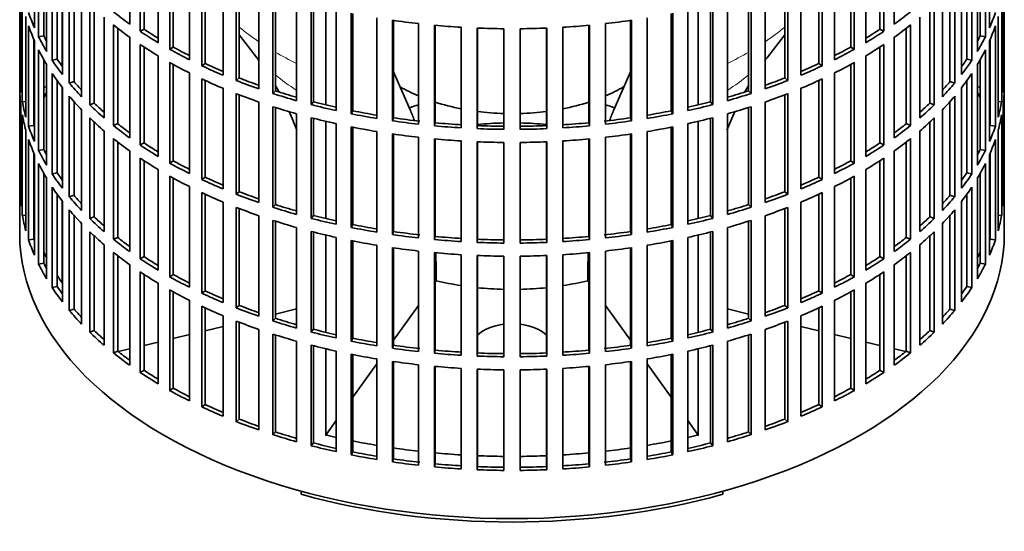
# Model space of a CAD drawing. Header units: millimetres. Extents: x 160 to 768, y -856 to 1288.
# Tile 2 of 14: x 578 to 762, y -842 to -746. Entities that reach past the tile are written whole.
import ezdxf

# ---------------------------------------------------------------- set-up
doc = ezdxf.new("R2010")
doc.units = ezdxf.units.MM
for name, color, linetype in [('M5X8_UNI7687', 7, 'Continuous'), ('VSI134_FILTRO_A', 7, 'Continuous'), ('VSI134_GIUNTO_8×', 7, 'Continuous'), ('VSI134_SUPPORTO_', 7, 'Continuous')]:
    doc.layers.add(name, color=color, linetype=linetype)

# ---------------------------------------------------------------- blocks, each defined once
blk = doc.blocks.new('SE4')
at = {"layer": 'M5X8_UNI7687', "color": 7, "linetype": 'Continuous', "lineweight": 35}
for p, q in [((582.89, -758.97), (582.34, -758.87)), ((757.36, -758.87), (756.81, -758.97))]:
    blk.add_line(p, q, dxfattribs=at)
blk.add_arc((589.22, -765.36), 10, 149.5344, 150.749, dxfattribs=at)
blk.add_ellipse((581.05, -763.64), major_axis=(1.01, 4.83), ratio=0.279258, start_param=0.911533, end_param=0.977038, dxfattribs=at)
at = {"layer": 'VSI134_FILTRO_A', "color": 7, "linetype": 'Continuous', "lineweight": 35}
for p, q in [((577.85, -622.27), (577.85, -786.39)), ((761.85, -786.39), (761.85, -622.27)), ((598.41, -728.41), (598.41, -747.19)), ((741.29, -728.41), (741.29, -747.19)), ((580.6, -729.07), (580.6, -747.85)), ((600.36, -729.75), (600.36, -748.53)), ((601.09, -730.23), (601.09, -748.14)), ((738.61, -730.23), (738.61, -748.14)), ((739.34, -729.75), (739.34, -748.53)), ((759.09, -729.07), (759.09, -747.85)), ((581.39, -730.76), (581.39, -749.54)), ((603.73, -731.87), (603.73, -750.65)), ((735.97, -731.87), (735.97, -750.65)), ((758.31, -730.76), (758.31, -749.54)), ((582.34, -732.56), (582.34, -749.36)), ((582.89, -733.51), (582.89, -752.29)), ((605.88, -733.11), (605.88, -751.89)), ((606.55, -733.48), (606.55, -751.46)), ((733.15, -733.48), (733.15, -751.46)), ((733.82, -733.11), (733.82, -751.89)), ((756.81, -733.51), (756.81, -752.29)), ((757.36, -732.56), (757.36, -749.36)), ((583.93, -735.15), (583.93, -753.93)), ((609.56, -735.06), (609.56, -753.84)), ((730.14, -735.06), (730.14, -753.84)), ((755.77, -735.15), (755.77, -753.93)), ((584.85, -736.49), (584.85, -753.71)), ((585.84, -737.82), (585.84, -756.6)), ((611.88, -736.18), (611.88, -754.96)), ((612.49, -736.47), (612.49, -754.51)), ((727.21, -736.47), (727.21, -754.51)), ((727.82, -736.18), (727.82, -754.96)), ((753.86, -737.82), (753.86, -756.6)), ((754.85, -736.49), (754.85, -753.71)), ((577.86, -738.27), (577.86, -757.05)), ((587.12, -739.4), (587.12, -758.18)), ((615.85, -737.94), (615.85, -756.72)), ((618.33, -738.94), (618.33, -757.72)), ((618.87, -739.15), (618.87, -757.24)), ((720.83, -739.15), (720.83, -757.24)), ((721.37, -738.94), (721.37, -757.72)), ((723.85, -737.94), (723.85, -756.72)), ((752.58, -739.4), (752.58, -758.18)), ((761.84, -738.27), (761.84, -757.05)), ((578.08, -741.15), (578.08, -759.93)), ((588.01, -740.43), (588.01, -757.92)), ((622.55, -740.5), (622.55, -759.27)), ((625.17, -741.37), (625.17, -760.15)), ((625.63, -741.52), (625.63, -759.64)), ((714.07, -741.52), (714.07, -759.64)), ((714.53, -741.37), (714.53, -760.15)), ((717.15, -740.5), (717.15, -759.27)), ((751.69, -740.43), (751.69, -757.92)), ((761.62, -741.15), (761.62, -759.93)), ((578.34, -742.9), (578.34, -761.68)), ((589.43, -741.97), (589.43, -760.74)), ((629.6, -742.7), (629.6, -761.48)), ((710.1, -742.7), (710.1, -761.48)), ((750.27, -741.97), (750.27, -760.74)), ((761.36, -742.9), (761.36, -761.68)), ((590.94, -743.48), (590.94, -762.26)), ((591.79, -744.28), (591.79, -761.95)), ((632.35, -743.44), (632.35, -762.22)), ((632.73, -743.54), (632.73, -761.69)), ((636.97, -744.55), (636.97, -763.33)), ((639.81, -745.14), (639.81, -763.92)), ((699.89, -745.14), (699.89, -763.92)), ((702.73, -744.55), (702.73, -763.33)), ((706.97, -743.54), (706.97, -761.69)), ((707.35, -743.44), (707.35, -762.22)), ((747.91, -744.28), (747.91, -761.95)), ((748.76, -743.48), (748.76, -762.26)), ((579, -745.76), (579, -764.54)), ((593.63, -745.91), (593.63, -764.69)), ((640.11, -745.2), (640.11, -763.37)), ((644.58, -746.01), (644.58, -764.79)), ((647.5, -746.46), (647.5, -765.24)), ((647.72, -746.5), (647.72, -764.68)), ((691.98, -746.5), (691.98, -764.68)), ((692.2, -746.46), (692.2, -765.24)), ((695.12, -746.01), (695.12, -764.79)), ((699.59, -745.2), (699.59, -763.37)), ((746.07, -745.91), (746.07, -764.69)), ((760.7, -745.76), (760.7, -764.54)), ((579.52, -747.48), (579.52, -766.26)), ((595.37, -747.35), (595.37, -766.12)), ((596.16, -747.97), (596.16, -765.77)), ((601.09, -748.14), (600.36, -748.53)), ((652.39, -747.09), (652.39, -765.87)), ((655.37, -747.39), (655.37, -766.17)), ((655.5, -747.4), (655.5, -765.6)), ((660.32, -747.77), (660.32, -766.55)), ((663.34, -747.92), (663.34, -766.7)), ((663.38, -747.92), (663.38, -766.12)), ((668.34, -748.05), (668.34, -766.83)), ((671.36, -748.05), (671.36, -766.83)), ((676.32, -747.92), (676.32, -766.12)), ((676.36, -747.92), (676.36, -766.7)), ((679.38, -747.77), (679.38, -766.55)), ((684.2, -747.4), (684.2, -765.6)), ((684.33, -747.39), (684.33, -766.17)), ((687.31, -747.09), (687.31, -765.87)), ((738.61, -748.14), (739.34, -748.53)), ((743.54, -747.97), (743.54, -765.77)), ((744.33, -747.35), (744.33, -766.12)), ((760.18, -747.48), (760.18, -766.26)), ((580.5, -750.05), (580.5, -766.13)), ((580.6, -750.3), (580.6, -769.08)), ((582.34, -749.36), (581.39, -749.54)), ((598.41, -749.64), (598.41, -768.42)), ((741.29, -749.64), (741.29, -768.42)), ((757.36, -749.36), (758.31, -749.54)), ((759.09, -750.3), (759.09, -769.08)), ((759.2, -750.05), (759.2, -766.13)), ((581.39, -751.99), (581.39, -770.77)), ((600.36, -750.97), (600.36, -769.75)), ((601.09, -751.46), (601.09, -769.36)), ((606.55, -751.46), (605.88, -751.89)), ((733.15, -751.46), (733.82, -751.89)), ((738.61, -751.46), (738.61, -769.36)), ((739.34, -750.97), (739.34, -769.75)), ((758.31, -751.99), (758.31, -770.77)), ((582.34, -753.79), (582.34, -770.59)), ((584.85, -753.71), (583.93, -753.93)), ((603.73, -753.1), (603.73, -771.88)), ((605.88, -754.34), (605.88, -773.12)), ((733.82, -754.34), (733.82, -773.12)), ((735.97, -753.1), (735.97, -771.88)), ((754.85, -753.71), (755.77, -753.93)), ((757.36, -753.79), (757.36, -770.59)), ((582.89, -754.74), (582.89, -773.52)), ((606.55, -754.71), (606.55, -772.69)), ((612.49, -754.51), (611.88, -754.96)), ((727.21, -754.51), (727.82, -754.96)), ((733.15, -754.71), (733.15, -772.69)), ((756.81, -754.74), (756.81, -773.52)), ((578.08, -757.04), (577.86, -757.05)), ((583.93, -756.38), (583.93, -775.16)), ((584.85, -757.72), (584.85, -774.94)), ((588.01, -757.92), (587.12, -758.18)), ((609.56, -756.29), (609.56, -775.07)), ((611.88, -757.41), (611.88, -776.19)), ((612.49, -757.7), (612.49, -775.73)), ((618.87, -757.24), (618.33, -757.72)), ((720.83, -757.24), (721.37, -757.72)), ((727.21, -757.7), (727.21, -775.73)), ((727.82, -757.41), (727.82, -776.19)), ((730.14, -756.29), (730.14, -775.07)), ((751.69, -757.92), (752.58, -758.18)), ((754.85, -757.72), (754.85, -774.94)), ((755.77, -756.38), (755.77, -775.16)), ((761.62, -757.04), (761.84, -757.05)), ((577.86, -759.5), (577.86, -778.28)), ((585.84, -759.05), (585.84, -777.83)), ((615.85, -759.17), (615.85, -777.95)), ((625.63, -759.64), (625.17, -760.15)), ((714.07, -759.64), (714.53, -760.15)), ((723.85, -759.17), (723.85, -777.95)), ((753.86, -759.05), (753.86, -777.83)), ((761.84, -759.5), (761.84, -778.28)), ((579, -761.63), (578.34, -761.68)), ((587.12, -760.63), (587.12, -779.41)), ((588.01, -761.66), (588.01, -779.15)), ((618.33, -760.17), (618.33, -778.95)), ((618.87, -760.38), (618.87, -778.47)), ((622.55, -761.72), (622.55, -780.5)), ((632.73, -761.69), (632.35, -762.22)), ((706.97, -761.69), (707.35, -762.22)), ((717.15, -761.72), (717.15, -780.5)), ((720.83, -760.38), (720.83, -778.47)), ((721.37, -760.17), (721.37, -778.95)), ((751.69, -761.66), (751.69, -779.15)), ((752.58, -760.63), (752.58, -779.41)), ((760.7, -761.63), (761.36, -761.68)), ((578.08, -762.38), (578.08, -781.16)), ((589.43, -763.19), (589.43, -781.97)), ((591.79, -761.95), (590.94, -762.26)), ((625.17, -762.6), (625.17, -781.38)), ((625.63, -762.75), (625.63, -780.87)), ((640.11, -763.37), (639.81, -763.92)), ((699.59, -763.37), (699.89, -763.92)), ((714.07, -762.75), (714.07, -780.87)), ((714.53, -762.6), (714.53, -781.38)), ((747.91, -761.95), (748.76, -762.26)), ((750.27, -763.19), (750.27, -781.97)), ((761.62, -762.38), (761.62, -781.16)), ((578.34, -764.12), (578.34, -782.9)), ((590.94, -764.71), (590.94, -783.49)), ((629.6, -763.93), (629.6, -782.71)), ((632.35, -764.67), (632.35, -783.45)), ((632.73, -764.77), (632.73, -782.92)), ((647.72, -764.68), (647.5, -765.24)), ((691.98, -764.68), (692.2, -765.24)), ((706.97, -764.77), (706.97, -782.92)), ((707.35, -764.67), (707.35, -783.45)), ((710.1, -763.93), (710.1, -782.71)), ((748.76, -764.71), (748.76, -783.49)), ((761.36, -764.12), (761.36, -782.9)), ((579, -766.99), (579, -785.77)), ((580.5, -766.13), (579.52, -766.26)), ((591.79, -765.5), (591.79, -783.18)), ((593.63, -767.14), (593.63, -785.92)), ((596.16, -765.77), (595.37, -766.12)), ((636.97, -765.77), (636.97, -784.55)), ((639.81, -766.37), (639.81, -785.15)), ((640.11, -766.43), (640.11, -784.6)), ((644.58, -767.24), (644.58, -786.02)), ((655.5, -765.6), (655.37, -766.17)), ((663.38, -766.12), (663.34, -766.7)), ((676.32, -766.12), (676.36, -766.7)), ((684.2, -765.6), (684.33, -766.17)), ((695.12, -767.24), (695.12, -786.02)), ((699.59, -766.43), (699.59, -784.6)), ((699.89, -766.37), (699.89, -785.15)), ((702.73, -765.77), (702.73, -784.55)), ((743.54, -765.77), (744.33, -766.12)), ((746.07, -767.14), (746.07, -785.92)), ((747.91, -765.5), (747.91, -783.18)), ((759.2, -766.13), (760.18, -766.26)), ((760.7, -766.99), (760.7, -785.77)), ((579.52, -768.71), (579.52, -787.49)), ((595.37, -768.57), (595.37, -787.35)), ((647.5, -767.69), (647.5, -786.47)), ((647.72, -767.72), (647.72, -785.91)), ((652.39, -768.32), (652.39, -787.1)), ((655.37, -768.62), (655.37, -787.4)), ((655.5, -768.63), (655.5, -786.83)), ((660.32, -769), (660.32, -787.78)), ((679.38, -769), (679.38, -787.78)), ((684.2, -768.63), (684.2, -786.83)), ((684.33, -768.62), (684.33, -787.4)), ((687.31, -768.32), (687.31, -787.1)), ((691.98, -767.72), (691.98, -785.91)), ((692.2, -767.69), (692.2, -786.47)), ((744.33, -768.57), (744.33, -787.35)), ((760.18, -768.71), (760.18, -787.49)), ((582.34, -770.59), (581.39, -770.77)), ((596.16, -769.2), (596.16, -787)), ((598.41, -770.86), (598.41, -789.64)), ((601.09, -769.36), (600.36, -769.75)), ((663.34, -769.15), (663.34, -787.93)), ((663.38, -769.15), (663.38, -787.35)), ((668.34, -769.28), (668.34, -788.06)), ((671.36, -769.28), (671.36, -788.06)), ((676.32, -769.15), (676.32, -787.35)), ((676.36, -769.15), (676.36, -787.93)), ((738.61, -769.36), (739.34, -769.75)), ((741.29, -770.86), (741.29, -789.64)), ((743.54, -769.2), (743.54, -787)), ((757.36, -770.59), (758.31, -770.77)), ((580.5, -771.28), (580.5, -787.36)), ((580.6, -771.53), (580.6, -790.31)), ((600.36, -772.2), (600.36, -790.98)), ((601.09, -772.69), (601.09, -790.59)), ((606.55, -772.69), (605.88, -773.12)), ((733.15, -772.69), (733.82, -773.12)), ((738.61, -772.69), (738.61, -790.59)), ((739.34, -772.2), (739.34, -790.98)), ((759.09, -771.53), (759.09, -790.31)), ((759.2, -771.28), (759.2, -787.36)), ((581.39, -773.22), (581.39, -791.99)), ((603.73, -774.33), (603.73, -793.11)), ((735.97, -774.33), (735.97, -793.11)), ((758.31, -773.22), (758.31, -791.99)), ((582.34, -775.02), (582.34, -791.82)), ((582.89, -775.97), (582.89, -794.75)), ((584.85, -774.94), (583.93, -775.16)), ((605.88, -775.57), (605.88, -794.35)), ((606.55, -775.94), (606.55, -793.92)), ((612.49, -775.73), (611.88, -776.19)), ((727.21, -775.73), (727.82, -776.19)), ((733.15, -775.94), (733.15, -793.92)), ((733.82, -775.57), (733.82, -794.35)), ((754.85, -774.94), (755.77, -775.16)), ((756.81, -775.97), (756.81, -794.75)), ((757.36, -775.02), (757.36, -791.82)), ((578.08, -778.27), (577.86, -778.28)), ((583.93, -777.61), (583.93, -796.39)), ((609.56, -777.52), (609.56, -796.3)), ((730.14, -777.52), (730.14, -796.3)), ((755.77, -777.61), (755.77, -796.39)), ((761.62, -778.27), (761.84, -778.28)), ((584.85, -778.95), (584.85, -796.17)), ((588.01, -779.15), (587.12, -779.41)), ((611.88, -778.64), (611.88, -797.42)), ((612.49, -778.92), (612.49, -796.96)), ((618.87, -778.47), (618.33, -778.95)), ((720.83, -778.47), (721.37, -778.95)), ((727.21, -778.92), (727.21, -796.96)), ((727.82, -778.64), (727.82, -797.42)), ((751.69, -779.15), (752.58, -779.41)), ((754.85, -778.95), (754.85, -796.17)), ((585.84, -780.28), (585.84, -799.06)), ((587.12, -781.86), (587.12, -800.64)), ((615.85, -780.4), (615.85, -799.18)), ((618.33, -781.4), (618.33, -800.18)), ((618.87, -781.61), (618.87, -799.69)), ((625.63, -780.87), (625.17, -781.38)), ((714.07, -780.87), (714.53, -781.38)), ((720.83, -781.61), (720.83, -799.69)), ((721.37, -781.4), (721.37, -800.18)), ((723.85, -780.4), (723.85, -799.18)), ((752.58, -781.86), (752.58, -800.64)), ((753.86, -780.28), (753.86, -799.06)), ((579, -782.85), (578.34, -782.9)), ((588.01, -782.89), (588.01, -800.38)), ((591.79, -783.18), (590.94, -783.49)), ((622.55, -782.95), (622.55, -801.73)), ((625.17, -783.83), (625.17, -802.61)), ((632.73, -782.92), (632.35, -783.45)), ((706.97, -782.92), (707.35, -783.45)), ((714.53, -783.83), (714.53, -802.61)), ((717.15, -782.95), (717.15, -801.73)), ((747.91, -783.18), (748.76, -783.49)), ((751.69, -782.89), (751.69, -800.38)), ((760.7, -782.85), (761.36, -782.9)), ((589.43, -784.42), (589.43, -803.2)), ((625.63, -783.97), (625.63, -802.09)), ((629.6, -785.16), (629.6, -803.94)), ((640.11, -784.6), (639.81, -785.15)), ((699.59, -784.6), (699.89, -785.15)), ((710.1, -785.16), (710.1, -803.94)), ((714.07, -783.97), (714.07, -802.09)), ((750.27, -784.42), (750.27, -803.2)), ((580.5, -787.36), (579.52, -787.49)), ((590.94, -785.94), (590.94, -804.72)), ((591.79, -786.73), (591.79, -804.41)), ((596.16, -787), (595.37, -787.35)), ((632.35, -785.9), (632.35, -804.68)), ((632.73, -786), (632.73, -804.14)), ((636.97, -787), (636.97, -805.78)), ((647.72, -785.91), (647.5, -786.47)), ((655.5, -786.83), (655.37, -787.4)), ((663.38, -787.35), (663.34, -787.93)), ((676.32, -787.35), (676.36, -787.93)), ((684.2, -786.83), (684.33, -787.4)), ((691.98, -785.91), (692.2, -786.47)), ((702.73, -787), (702.73, -805.78)), ((706.97, -786), (706.97, -804.14)), ((707.35, -785.9), (707.35, -804.68)), ((743.54, -787), (744.33, -787.35)), ((747.91, -786.73), (747.91, -804.41)), ((748.76, -785.94), (748.76, -804.72)), ((759.2, -787.36), (760.18, -787.49)), ((593.63, -788.37), (593.63, -807.15)), ((639.81, -787.6), (639.81, -806.38)), ((640.11, -787.66), (640.11, -805.83)), ((644.58, -788.47), (644.58, -807.25)), ((647.5, -788.92), (647.5, -807.7)), ((647.72, -788.95), (647.72, -807.14)), ((691.98, -788.95), (691.98, -807.14)), ((692.2, -788.92), (692.2, -807.7)), ((695.12, -788.47), (695.12, -807.25)), ((699.59, -787.66), (699.59, -805.83)), ((699.89, -787.6), (699.89, -806.38)), ((746.07, -788.37), (746.07, -807.15)), ((595.37, -789.8), (595.37, -808.58)), ((596.16, -790.43), (596.16, -808.23)), ((601.09, -790.59), (600.36, -790.98)), ((652.39, -789.55), (652.39, -808.33)), ((655.37, -789.85), (655.37, -808.63)), ((655.5, -789.86), (655.5, -808.06)), ((660.32, -790.23), (660.32, -809.01)), ((663.34, -790.38), (663.34, -809.16)), ((663.38, -790.38), (663.38, -808.58)), ((668.34, -790.51), (668.34, -809.28)), ((671.36, -790.51), (671.36, -809.28)), ((676.32, -790.38), (676.32, -808.58)), ((676.36, -790.38), (676.36, -809.16)), ((679.38, -790.23), (679.38, -809.01)), ((684.2, -789.86), (684.2, -808.06)), ((684.33, -789.85), (684.33, -808.63)), ((687.31, -789.55), (687.31, -808.33)), ((738.61, -790.59), (739.34, -790.98)), ((743.54, -790.43), (743.54, -808.23)), ((744.33, -789.8), (744.33, -808.58)), ((582.34, -791.82), (581.39, -791.99)), ((598.41, -792.09), (598.41, -810.87)), ((741.29, -792.09), (741.29, -810.87)), ((757.36, -791.82), (758.31, -791.99)), ((600.36, -793.43), (600.36, -812.21)), ((601.09, -793.92), (601.09, -811.82)), ((606.55, -793.92), (605.88, -794.35)), ((733.15, -793.92), (733.82, -794.35)), ((738.61, -793.92), (738.61, -811.82)), ((739.34, -793.43), (739.34, -812.21)), ((584.85, -796.17), (583.93, -796.39)), ((603.73, -795.56), (603.73, -814.34)), ((735.97, -795.56), (735.97, -814.34)), ((754.85, -796.17), (755.77, -796.39)), ((605.88, -796.8), (605.88, -815.58)), ((606.55, -797.17), (606.55, -815.15)), ((612.49, -796.96), (611.88, -797.42)), ((727.21, -796.96), (727.82, -797.42)), ((733.15, -797.17), (733.15, -815.15)), ((733.82, -796.8), (733.82, -815.58)), ((588.01, -800.38), (587.12, -800.64)), ((609.56, -798.75), (609.56, -817.53)), ((611.88, -799.87), (611.88, -818.65)), ((612.49, -800.15), (612.49, -818.19)), ((618.87, -799.69), (618.33, -800.18)), ((720.83, -799.69), (721.37, -800.18)), ((727.21, -800.15), (727.21, -818.19)), ((727.82, -799.87), (727.82, -818.65)), ((730.14, -798.75), (730.14, -817.53)), ((751.69, -800.38), (752.58, -800.64)), ((615.85, -801.63), (615.85, -820.41)), ((625.63, -802.09), (625.17, -802.61)), ((714.07, -802.09), (714.53, -802.61)), ((723.85, -801.63), (723.85, -820.41)), ((618.33, -802.63), (618.33, -821.41)), ((618.87, -802.84), (618.87, -820.92)), ((720.83, -802.84), (720.83, -820.92)), ((721.37, -802.63), (721.37, -821.41)), ((591.79, -804.41), (590.94, -804.72)), ((622.55, -804.18), (622.55, -822.96)), ((625.17, -805.06), (625.17, -823.84)), ((625.63, -805.2), (625.63, -823.32)), ((632.73, -804.14), (632.35, -804.68)), ((640.11, -805.83), (639.81, -806.38)), ((699.59, -805.83), (699.89, -806.38)), ((706.97, -804.14), (707.35, -804.68)), ((714.07, -805.2), (714.07, -823.32)), ((714.53, -805.06), (714.53, -823.84)), ((717.15, -804.18), (717.15, -822.96)), ((747.91, -804.41), (748.76, -804.72)), ((629.6, -806.39), (629.6, -825.17)), ((632.35, -807.13), (632.35, -825.91)), ((632.73, -807.23), (632.73, -825.37)), ((647.72, -807.14), (647.5, -807.7)), ((691.98, -807.14), (692.2, -807.7)), ((706.97, -807.23), (706.97, -825.37)), ((707.35, -807.13), (707.35, -825.91)), ((710.1, -806.39), (710.1, -825.17)), ((596.16, -808.23), (595.37, -808.58)), ((636.97, -808.23), (636.97, -827.01)), ((639.81, -808.83), (639.81, -827.61)), ((640.11, -808.89), (640.11, -827.06)), ((655.5, -808.06), (655.37, -808.63)), ((663.38, -808.58), (663.34, -809.16)), ((676.32, -808.58), (676.36, -809.16)), ((684.2, -808.06), (684.33, -808.63)), ((699.59, -808.89), (699.59, -827.06)), ((699.89, -808.83), (699.89, -827.61)), ((702.73, -808.23), (702.73, -827.01)), ((743.54, -808.23), (744.33, -808.58)), ((644.58, -809.7), (644.58, -828.48)), ((647.5, -810.15), (647.5, -828.93)), ((647.72, -810.18), (647.72, -828.37)), ((652.39, -810.78), (652.39, -829.56)), ((655.37, -811.08), (655.37, -829.86)), ((655.5, -811.09), (655.5, -829.29)), ((684.2, -811.09), (684.2, -829.29)), ((684.33, -811.08), (684.33, -829.86)), ((687.31, -810.78), (687.31, -829.56)), ((691.98, -810.18), (691.98, -828.37)), ((692.2, -810.15), (692.2, -828.93)), ((695.12, -809.7), (695.12, -828.48)), ((601.09, -811.82), (600.36, -812.21)), ((660.32, -811.46), (660.32, -830.24)), ((663.34, -811.61), (663.34, -830.39)), ((663.38, -811.61), (663.38, -829.81)), ((668.34, -811.73), (668.34, -830.51)), ((671.36, -811.73), (671.36, -830.51)), ((676.32, -811.61), (676.32, -829.81)), ((676.36, -811.61), (676.36, -830.39)), ((679.38, -811.46), (679.38, -830.24)), ((738.61, -811.82), (739.34, -812.21)), ((606.55, -815.15), (605.88, -815.58)), ((733.15, -815.15), (733.82, -815.58)), ((612.49, -818.19), (611.88, -818.65)), ((727.21, -818.19), (727.82, -818.65)), ((618.87, -820.92), (618.33, -821.41)), ((720.83, -820.92), (721.37, -821.41)), ((625.63, -823.32), (625.17, -823.84)), ((714.07, -823.32), (714.53, -823.84)), ((632.73, -825.37), (632.35, -825.91)), ((706.97, -825.37), (707.35, -825.91)), ((640.11, -827.06), (639.81, -827.61)), ((699.59, -827.06), (699.89, -827.61)), ((647.72, -828.37), (647.5, -828.93)), ((655.5, -829.29), (655.37, -829.86)), ((663.38, -829.81), (663.34, -830.39)), ((676.32, -829.81), (676.36, -830.39)), ((684.2, -829.29), (684.33, -829.86)), ((691.98, -828.37), (692.2, -828.93))]:
    blk.add_line(p, q, dxfattribs=at)
for centre, major_axis, start_param, end_param in [((669.85, -734.95), (-92, 0), 0.190989, 0.245343), ((669.85, -713.72), (-92, 0), 0.627321, 0.681676), ((669.85, -713.72), (92, 0), -0.681676, -0.627321), ((669.85, -734.95), (92, 0), -0.245343, -0.190989), ((669.85, -694.94), (-92, 0), 1.325453, 1.379807), ((669.85, -694.94), (92, 0), -1.379807, -1.325453), ((669.85, -737.4), (-92, 0), 0.190989, 0.245343), ((669.85, -716.17), (-92, 0), 0.627321, 0.681676), ((669.85, -713.72), (-92, 0), 0.714588, 0.768942), ((669.85, -713.72), (-91, 0), 0.714289, 0.757518), ((669.85, -694.94), (-92, 0), 1.412719, 1.467074), ((669.85, -694.94), (-92, 0), 1.499986, 1.55434), ((669.85, -694.94), (92, 0), 4.728845, 4.783199), ((669.85, -694.94), (92, 0), -1.467074, -1.412719), ((669.85, -713.72), (91, 0), -0.757518, -0.714289), ((669.85, -713.72), (92, 0), -0.768942, -0.714588), ((669.85, -716.17), (92, 0), -0.681676, -0.627321), ((669.85, -737.4), (92, 0), -0.245343, -0.190989), ((669.85, -734.95), (-92, 0), 0.278255, 0.33261), ((669.85, -734.95), (-91, 0), 0.277957, 0.299174), ((669.85, -734.95), (91, 0), -0.299174, -0.277957), ((669.85, -734.95), (92, 0), -0.33261, -0.278255), ((669.85, -737.4), (-92, 0), 0.278255, 0.33261), ((669.85, -716.17), (-92, 0), 0.714588, 0.768942), ((669.85, -713.72), (-92, 0), 0.801854, 0.856209), ((669.85, -713.72), (-91, 0), 0.801555, 0.846635), ((669.85, -713.72), (91, 0), -0.846635, -0.801555), ((669.85, -713.72), (92, 0), -0.856209, -0.801854), ((669.85, -716.17), (92, 0), -0.768942, -0.714588), ((669.85, -737.4), (92, 0), -0.33261, -0.278255), ((669.85, -734.95), (-92, 0), 0.365522, 0.419876), ((669.85, -734.95), (-91, 0), 0.365223, 0.394539), ((669.85, -716.17), (-92, 0), 0.801854, 0.856209), ((669.85, -716.17), (92, 0), -0.856209, -0.801854), ((669.85, -734.95), (92, 0), -0.419876, -0.365522), ((669.85, -734.95), (91, 0), -0.392699, -0.365223), ((669.85, -713.72), (-92, 0), 0.889121, 0.943475), ((669.85, -713.72), (-91, 0), 0.888822, 0.935485), ((669.85, -713.72), (91, 0), -0.935485, -0.888822), ((669.85, -713.72), (92, 0), -0.943475, -0.889121), ((669.85, -756.18), (-92, 0), 0.016456, 0.07081), ((669.85, -737.4), (-92, 0), 0.365522, 0.419876), ((669.85, -734.95), (-91, 0), 0.45249, 0.486998), ((669.85, -716.17), (-92, 0), 0.889121, 0.943475), ((669.85, -713.72), (-92, 0), 0.976387, 1.030742), ((669.85, -713.72), (-91, 0), 0.976088, 1.024141), ((669.85, -713.72), (91, 0), -1.024141, -0.976088), ((669.85, -713.72), (92, 0), -1.030742, -0.976387), ((669.85, -716.17), (92, 0), -0.943475, -0.889121), ((669.85, -734.95), (91, 0), -0.486998, -0.45249), ((669.85, -737.4), (92, 0), -0.419876, -0.365522), ((669.85, -756.18), (92, 0), 6.212375, 6.266729), ((669.85, -758.63), (-92, 0), 0.016456, 0.07081), ((669.85, -734.95), (-92, 0), 0.452788, 0.507143), ((669.85, -713.72), (-91, 0), 1.063355, 1.112655), ((669.85, -713.72), (91, 0), -1.112655, -1.063355), ((669.85, -734.95), (92, 0), -0.507143, -0.452788), ((669.85, -758.63), (92, 0), 6.212375, 6.266729), ((669.85, -756.18), (-92, 0), 0.103722, 0.158077), ((669.85, -737.4), (-92, 0), 0.452788, 0.507143), ((669.85, -716.17), (-92, 0), 0.976387, 1.030742), ((669.85, -713.72), (-92, 0), 1.063654, 1.118008), ((669.85, -713.72), (-91, 0), 1.150621, 1.201065), ((669.85, -713.72), (91, 0), -1.201065, -1.150621), ((669.85, -713.72), (92, 0), -1.118008, -1.063654), ((669.85, -716.17), (92, 0), -1.030742, -0.976387), ((669.85, -737.4), (92, 0), -0.507143, -0.452788), ((669.85, -756.18), (92, 0), -0.158077, -0.103722), ((669.85, -734.95), (-92, 0), 0.540055, 0.594409), ((669.85, -734.95), (-91, 0), 0.539756, 0.577951), ((669.85, -716.17), (-92, 0), 1.063654, 1.118008), ((669.85, -713.72), (-92, 0), 1.15092, 1.205275), ((669.85, -713.72), (-91, 0), 1.237888, 1.2894), ((669.85, -713.72), (91, 0), -1.2894, -1.237888), ((669.85, -713.72), (92, 0), -1.205275, -1.15092), ((669.85, -716.17), (92, 0), -1.118008, -1.063654), ((669.85, -734.95), (91, 0), -0.577951, -0.539756), ((669.85, -734.95), (92, 0), -0.594409, -0.540055), ((669.85, -758.63), (-92, 0), 0.103722, 0.158077), ((669.85, -777.4), (-92, 0), -0.245343, -0.240575), ((669.85, -737.4), (-92, 0), 0.540055, 0.594409), ((669.85, -716.17), (-92, 0), 1.15092, 1.205275), ((669.85, -713.72), (-92, 0), 1.238186, 1.292541), ((669.85, -713.72), (-92, 0), 1.325453, 1.379807), ((669.85, -713.72), (-91, 0), 1.325154, 1.380106), ((669.85, -713.72), (91, 0), -1.380106, -1.325154), ((669.85, -713.72), (92, 0), -1.379807, -1.325453), ((669.85, -713.72), (92, 0), -1.292541, -1.238186), ((669.85, -716.17), (92, 0), -1.205275, -1.15092), ((669.85, -737.4), (92, 0), -0.594409, -0.540055), ((669.85, -758.63), (92, 0), -0.158077, -0.103722), ((669.85, -756.18), (-92, 0), 0.190989, 0.245343), ((669.85, -756.18), (-91, 0), 0.19069, 0.196715), ((669.85, -734.95), (-92, 0), 0.627321, 0.681676), ((669.85, -734.95), (-91, 0), 0.627022, 0.668018), ((669.85, -716.17), (-92, 0), 1.238186, 1.292541), ((669.85, -713.72), (-92, 0), 1.412719, 1.467074), ((669.85, -713.72), (-91, 0), 1.412421, 1.467373), ((669.85, -713.72), (-92, 0), 1.499986, 1.55434), ((669.85, -713.72), (-91, 0), 1.499687, 1.554639), ((669.85, -713.72), (91, 0), 4.728546, 4.783498), ((669.85, -713.72), (92, 0), 4.728845, 4.783199), ((669.85, -713.72), (91, 0), -1.467373, -1.412421), ((669.85, -713.72), (92, 0), -1.467074, -1.412719), ((669.85, -716.17), (92, 0), -1.292541, -1.238186), ((669.85, -734.95), (91, 0), -0.668018, -0.627022), ((669.85, -734.95), (92, 0), -0.681676, -0.627321), ((669.85, -756.18), (92, 0), -0.245343, -0.190989), ((669.85, -758.63), (-92, 0), 0.190989, 0.245343), ((669.85, -737.4), (-92, 0), 0.627321, 0.681676), ((669.85, -716.17), (-92, 0), 1.325453, 1.379807), ((669.85, -716.17), (-92, 0), 1.412719, 1.467074), ((669.85, -716.17), (92, 0), -1.467074, -1.412719), ((669.85, -716.17), (92, 0), -1.379807, -1.325453), ((669.85, -737.4), (92, 0), -0.681676, -0.627321), ((669.85, -758.63), (92, 0), -0.245343, -0.190989), ((669.85, -756.18), (-92, 0), 0.278255, 0.33261), ((669.85, -756.18), (-91, 0), 0.277957, 0.299174), ((669.85, -734.95), (-92, 0), 0.714588, 0.768942), ((669.85, -734.95), (-91, 0), 0.714289, 0.757518), ((669.85, -716.17), (-92, 0), 1.499986, 1.55434), ((669.85, -716.17), (92, 0), 4.728845, 4.783199), ((669.85, -734.95), (91, 0), -0.757518, -0.714289), ((669.85, -734.95), (92, 0), -0.768942, -0.714588), ((669.85, -756.18), (91, 0), -0.299174, -0.277957), ((669.85, -756.18), (92, 0), -0.33261, -0.278255), ((669.85, -737.4), (-92, 0), 0.714588, 0.768942), ((669.85, -734.95), (-91, 0), 0.801555, 0.846635), ((669.85, -734.95), (91, 0), -0.846635, -0.801555), ((669.85, -737.4), (92, 0), -0.768942, -0.714588), ((669.85, -758.63), (-92, 0), 0.278255, 0.33261), ((669.85, -734.95), (-92, 0), 0.801854, 0.856209), ((669.85, -734.95), (92, 0), -0.856209, -0.801854), ((669.85, -758.63), (92, 0), -0.33261, -0.278255), ((669.85, -756.18), (-92, 0), 0.365522, 0.419876), ((669.85, -756.18), (-91, 0), 0.365223, 0.394539), ((669.85, -737.4), (-92, 0), 0.801854, 0.856209), ((669.85, -734.95), (-92, 0), 0.889121, 0.943475), ((669.85, -734.95), (-91, 0), 0.888822, 0.935485), ((669.85, -734.95), (91, 0), -0.935485, -0.888822), ((669.85, -734.95), (92, 0), -0.943475, -0.889121), ((669.85, -737.4), (92, 0), -0.856209, -0.801854), ((669.85, -756.18), (91, 0), -0.394539, -0.365223), ((669.85, -756.18), (92, 0), -0.419876, -0.365522), ((669.85, -777.4), (-92, 0), 0.016456, 0.07081), ((669.85, -758.63), (-92, 0), 0.365522, 0.419876), ((669.85, -758.63), (92, 0), -0.419876, -0.365522), ((669.85, -777.4), (92, 0), 6.212375, 6.266729), ((669.85, -756.18), (-92, 0), 0.452788, 0.507143), ((669.85, -756.18), (-91, 0), 0.45249, 0.486998), ((669.85, -737.4), (-92, 0), 0.889121, 0.943475), ((669.85, -734.95), (-92, 0), 0.976387, 1.030742), ((669.85, -734.95), (-91, 0), 0.976088, 1.024141), ((669.85, -734.95), (91, 0), -1.024141, -0.976088), ((669.85, -734.95), (92, 0), -1.030742, -0.976387), ((669.85, -737.4), (92, 0), -0.943475, -0.889121), ((669.85, -756.18), (91, 0), -0.486998, -0.45249), ((669.85, -756.18), (92, 0), -0.507143, -0.452788), ((669.85, -758.63), (-92, 0), 0.452788, 0.507143), ((669.85, -737.4), (-92, 0), 0.976387, 1.030742), ((669.85, -734.95), (-92, 0), 1.063654, 1.118008), ((669.85, -734.95), (-91, 0), 1.063355, 1.112655), ((669.85, -734.95), (91, 0), -1.112655, -1.063355), ((669.85, -734.95), (92, 0), -1.118008, -1.063654), ((669.85, -737.4), (92, 0), -1.030742, -0.976387), ((669.85, -758.63), (92, 0), -0.507143, -0.452788), ((669.85, -777.4), (-92, 0), 0.103722, 0.158077), ((669.85, -756.18), (-92, 0), 0.540055, 0.594409), ((669.85, -756.18), (-91, 0), 0.539756, 0.577951), ((669.85, -737.4), (-92, 0), 1.063654, 1.118008), ((669.85, -734.95), (-92, 0), 1.15092, 1.205275), ((669.85, -734.95), (-91, 0), 1.150621, 1.201065), ((669.85, -734.95), (91, 0), -1.201065, -1.150621), ((669.85, -734.95), (92, 0), -1.205275, -1.15092), ((669.85, -737.4), (92, 0), -1.118008, -1.063654), ((669.85, -756.18), (91, 0), -0.577951, -0.539756), ((669.85, -756.18), (92, 0), -0.594409, -0.540055), ((669.85, -777.4), (92, 0), -0.158077, -0.103722), ((669.85, -734.95), (-92, 0), 1.238186, 1.292541), ((669.85, -734.95), (-91, 0), 1.237888, 1.2894), ((669.85, -734.95), (91, 0), -1.2894, -1.237888), ((669.85, -734.95), (92, 0), -1.292541, -1.238186), ((669.85, -786.39), (-92, 0), 0, 3.141593), ((669.85, -777.4), (-92, 0), 0.190989, 0.245343), ((669.85, -777.4), (-91, 0), 0.19069, 0.196715), ((669.85, -758.63), (-92, 0), 0.540055, 0.594409), ((669.85, -756.18), (-92, 0), 0.627321, 0.681676), ((669.85, -756.18), (-91, 0), 0.627022, 0.668018), ((669.85, -737.4), (-92, 0), 1.15092, 1.205275), ((669.85, -734.95), (-92, 0), 1.325453, 1.379807), ((669.85, -734.95), (-91, 0), 1.325154, 1.380106), ((669.85, -734.95), (-92, 0), 1.412719, 1.467074), ((669.85, -734.95), (-91, 0), 1.412421, 1.467373), ((669.85, -734.95), (-91, 0), 1.499687, 1.554639), ((669.85, -734.95), (91, 0), 4.728546, 4.783498), ((669.85, -734.95), (91, 0), -1.467373, -1.412421), ((669.85, -734.95), (92, 0), -1.467074, -1.412719), ((669.85, -734.95), (91, 0), -1.380106, -1.325154), ((669.85, -734.95), (92, 0), -1.379807, -1.325453), ((669.85, -737.4), (92, 0), -1.205275, -1.15092), ((669.85, -756.18), (91, 0), -0.668018, -0.627022), ((669.85, -756.18), (92, 0), -0.681676, -0.627321), ((669.85, -758.63), (92, 0), -0.594409, -0.540055), ((669.85, -777.4), (91, 0), -0.196715, -0.19069), ((669.85, -777.4), (92, 0), -0.245343, -0.190989), ((669.85, -737.4), (-92, 0), 1.238186, 1.292541), ((669.85, -737.4), (-92, 0), 1.325453, 1.379807), ((669.85, -734.95), (-92, 0), 1.499986, 1.55434), ((669.85, -734.95), (92, 0), 4.728845, 4.783199), ((669.85, -737.4), (92, 0), -1.379807, -1.325453), ((669.85, -737.4), (92, 0), -1.292541, -1.238186), ((669.85, -758.63), (-92, 0), 0.627321, 0.681676), ((669.85, -756.18), (-92, 0), 0.714588, 0.768942), ((669.85, -756.18), (-91, 0), 0.714289, 0.757518), ((669.85, -737.4), (-92, 0), 1.412719, 1.467074), ((669.85, -737.4), (-92, 0), 1.499986, 1.55434), ((669.85, -737.4), (92, 0), 4.728845, 4.783199), ((669.85, -737.4), (92, 0), -1.467074, -1.412719), ((669.85, -756.18), (91, 0), -0.757518, -0.714289), ((669.85, -756.18), (92, 0), -0.768942, -0.714588), ((669.85, -758.63), (92, 0), -0.681676, -0.627321), ((669.85, -777.4), (-92, 0), 0.278255, 0.33261), ((669.85, -777.4), (-91, 0), 0.277957, 0.299174), ((669.85, -777.4), (91, 0), -0.299174, -0.277957), ((669.85, -777.4), (92, 0), -0.33261, -0.278255), ((669.85, -758.63), (-92, 0), 0.714588, 0.768942), ((669.85, -756.18), (-92, 0), 0.801854, 0.856209), ((669.85, -756.18), (-91, 0), 0.801555, 0.846635), ((669.85, -756.18), (91, 0), -0.846635, -0.801555), ((669.85, -756.18), (92, 0), -0.856209, -0.801854), ((669.85, -758.63), (92, 0), -0.768942, -0.714588), ((669.85, -777.4), (-92, 0), 0.365522, 0.419876), ((669.85, -777.4), (-91, 0), 0.365223, 0.394539), ((669.85, -777.4), (91, 0), -0.394539, -0.365223), ((669.85, -777.4), (92, 0), -0.419876, -0.365522), ((669.85, -758.63), (-92, 0), 0.801854, 0.856209), ((669.85, -756.18), (-92, 0), 0.889121, 0.943475), ((669.85, -756.18), (-91, 0), 0.888822, 0.935485), ((669.85, -756.18), (91, 0), -0.935485, -0.888822), ((669.85, -756.18), (92, 0), -0.943475, -0.889121), ((669.85, -758.63), (92, 0), -0.856209, -0.801854), ((669.85, -777.4), (-91, 0), 0.45249, 0.486998), ((669.85, -758.63), (-92, 0), 0.889121, 0.943475), ((669.85, -756.18), (-92, 0), 0.976387, 1.030742), ((669.85, -756.18), (-91, 0), 0.976088, 1.024141), ((669.85, -756.18), (91, 0), -1.024141, -0.976088), ((669.85, -756.18), (92, 0), -1.030742, -0.976387), ((669.85, -758.63), (92, 0), -0.943475, -0.889121), ((669.85, -777.4), (91, 0), -0.486998, -0.45249), ((669.85, -777.4), (-92, 0), 0.452788, 0.507143), ((669.85, -756.18), (-91, 0), 1.063355, 1.112655), ((669.85, -756.18), (91, 0), -1.112655, -1.063355), ((669.85, -777.4), (92, 0), -0.507143, -0.452788), ((669.85, -758.63), (-92, 0), 0.976387, 1.030742), ((669.85, -756.18), (-92, 0), 1.063654, 1.118008), ((669.85, -756.18), (92, 0), -1.118008, -1.063654), ((669.85, -758.63), (92, 0), -1.030742, -0.976387), ((669.85, -777.4), (-92, 0), 0.540055, 0.594409), ((669.85, -777.4), (-91, 0), 0.539756, 0.577951), ((669.85, -758.63), (-92, 0), 1.063654, 1.118008), ((669.85, -756.18), (-92, 0), 1.15092, 1.205275), ((669.85, -756.18), (-91, 0), 1.150621, 1.201065), ((669.85, -756.18), (-91, 0), 1.237888, 1.2894), ((669.85, -756.18), (91, 0), -1.2894, -1.237888), ((669.85, -756.18), (91, 0), -1.201065, -1.150621), ((669.85, -756.18), (92, 0), -1.205275, -1.15092), ((669.85, -758.63), (92, 0), -1.118008, -1.063654), ((669.85, -777.4), (91, 0), -0.577951, -0.539756), ((669.85, -777.4), (92, 0), -0.594409, -0.540055), ((669.85, -758.63), (-92, 0), 1.15092, 1.205275), ((669.85, -756.18), (-92, 0), 1.238186, 1.292541), ((669.85, -756.18), (-92, 0), 1.325453, 1.379807), ((669.85, -756.18), (-91, 0), 1.325154, 1.380106), ((669.85, -756.18), (91, 0), -1.380106, -1.325154), ((669.85, -756.18), (92, 0), -1.379807, -1.325453), ((669.85, -756.18), (92, 0), -1.292541, -1.238186), ((669.85, -758.63), (92, 0), -1.205275, -1.15092), ((669.85, -777.4), (-92, 0), 0.627321, 0.681676), ((669.85, -777.4), (-91, 0), 0.627022, 0.668018), ((669.85, -758.63), (-92, 0), 1.238186, 1.292541), ((669.85, -756.18), (-92, 0), 1.412719, 1.467074), ((669.85, -756.18), (-91, 0), 1.412421, 1.467373), ((669.85, -756.18), (-92, 0), 1.499986, 1.55434), ((669.85, -756.18), (-91, 0), 1.499687, 1.554639), ((669.85, -756.18), (91, 0), 4.728546, 4.783498), ((669.85, -756.18), (92, 0), 4.728845, 4.783199), ((669.85, -756.18), (91, 0), -1.467373, -1.412421), ((669.85, -756.18), (92, 0), -1.467074, -1.412719), ((669.85, -758.63), (92, 0), -1.292541, -1.238186), ((669.85, -777.4), (91, 0), -0.668018, -0.627022), ((669.85, -777.4), (92, 0), -0.681676, -0.627321), ((669.85, -758.63), (-92, 0), 1.325453, 1.379807), ((669.85, -758.63), (-92, 0), 1.412719, 1.467074), ((669.85, -758.63), (92, 0), -1.467074, -1.412719), ((669.85, -758.63), (92, 0), -1.379807, -1.325453), ((669.85, -777.4), (-92, 0), 0.714588, 0.768942), ((669.85, -777.4), (-91, 0), 0.714289, 0.757518), ((669.85, -758.63), (-92, 0), 1.499986, 1.55434), ((669.85, -758.63), (92, 0), 4.728845, 4.783199), ((669.85, -777.4), (91, 0), -0.757518, -0.714289), ((669.85, -777.4), (92, 0), -0.768942, -0.714588), ((669.85, -777.4), (-92, 0), 0.801854, 0.856209), ((669.85, -777.4), (-91, 0), 0.801555, 0.846635), ((669.85, -777.4), (91, 0), -0.846635, -0.801555), ((669.85, -777.4), (92, 0), -0.856209, -0.801854), ((669.85, -777.4), (-92, 0), 0.889121, 0.943475), ((669.85, -777.4), (-91, 0), 0.888822, 0.935485), ((669.85, -777.4), (91, 0), -0.935485, -0.888822), ((669.85, -777.4), (92, 0), -0.943475, -0.889121), ((669.85, -777.4), (-92, 0), 0.976387, 1.030742), ((669.85, -777.4), (-91, 0), 0.976088, 1.024141), ((669.85, -777.4), (91, 0), -1.024141, -0.976088), ((669.85, -777.4), (92, 0), -1.030742, -0.976387), ((669.85, -777.4), (-92, 0), 1.063654, 1.118008), ((669.85, -777.4), (-91, 0), 1.063355, 1.112655), ((669.85, -777.4), (91, 0), -1.112655, -1.063355), ((669.85, -777.4), (92, 0), -1.118008, -1.063654), ((669.85, -777.4), (-92, 0), 1.15092, 1.205275), ((669.85, -777.4), (-91, 0), 1.150621, 1.201065), ((669.85, -777.4), (91, 0), -1.201065, -1.150621), ((669.85, -777.4), (92, 0), -1.205275, -1.15092), ((669.85, -777.4), (-92, 0), 1.238186, 1.292541), ((669.85, -777.4), (-91, 0), 1.237888, 1.2894), ((669.85, -777.4), (91, 0), -1.2894, -1.237888), ((669.85, -777.4), (92, 0), -1.292541, -1.238186), ((669.85, -777.4), (-92, 0), 1.325453, 1.379807), ((669.85, -777.4), (-91, 0), 1.325154, 1.380106), ((669.85, -777.4), (-91, 0), 1.412421, 1.467373), ((669.85, -777.4), (-91, 0), 1.499687, 1.554639), ((669.85, -777.4), (91, 0), 4.728546, 4.783498), ((669.85, -777.4), (91, 0), -1.467373, -1.412421), ((669.85, -777.4), (91, 0), -1.380106, -1.325154), ((669.85, -777.4), (92, 0), -1.379807, -1.325453), ((669.85, -777.4), (-92, 0), 1.412719, 1.467074), ((669.85, -777.4), (-92, 0), 1.499986, 1.55434), ((669.85, -777.4), (92, 0), 4.728845, 4.783199), ((669.85, -777.4), (92, 0), -1.467074, -1.412719)]:
    blk.add_ellipse(centre, major_axis=major_axis, ratio=0.57735, start_param=start_param, end_param=end_param, dxfattribs=at)
at = {"layer": 'VSI134_GIUNTO_8×', "color": 7, "linetype": 'Continuous', "lineweight": 35}
for start_param, end_param in [(3.924862, 4.078836), (-0.937243, -0.785398), (4.2043, 4.383604), (-1.242011, -1.062707), (4.491426, 4.661048), (4.76373, 4.933352)]:
    blk.add_ellipse((669.85, -746.87), major_axis=(29.5, 0), ratio=0.57735, start_param=start_param, end_param=end_param, dxfattribs=at)
at = {"layer": 'VSI134_SUPPORTO_', "color": 7, "linetype": 'Continuous', "lineweight": 35}
for p, q in [((585.78, -755.05), (585.78, -737.74)), ((635.03, -762.26), (635.03, -744.1)), ((704.67, -744.1), (704.67, -762.26)), ((618.87, -749.2), (622.03, -753.27)), ((717.67, -753.27), (720.83, -749.2)), ((650.82, -763.2), (647.72, -756.07)), ((688.88, -763.2), (691.98, -756.07)), ((585.78, -776.28), (585.78, -758.97)), ((635.03, -783.49), (635.03, -765.33)), ((704.67, -765.33), (704.67, -783.49)), ((585.78, -795.47), (585.78, -780.19)), ((635.03, -804.72), (635.03, -786.56)), ((704.67, -786.56), (704.67, -804.72)), ((655.5, -795.37), (655.69, -795.1)), ((684.01, -795.1), (684.2, -795.37)), ((625.63, -801.31), (629.6, -800.36)), ((647.72, -806.21), (652.39, -799.71)), ((687.31, -799.71), (691.98, -806.21)), ((714.07, -801.31), (710.1, -800.36)), ((612.49, -804.45), (615.85, -803.65)), ((618.87, -802.93), (619.01, -802.89)), ((720.83, -802.93), (720.69, -802.89)), ((727.21, -804.45), (723.85, -803.65)), ((606.55, -805.87), (609.56, -805.15)), ((733.15, -805.87), (730.14, -805.15)), ((601.09, -807.18), (603.73, -806.55)), ((738.61, -807.18), (735.97, -806.55)), ((596.28, -808.33), (598.41, -807.82)), ((635.03, -823.9), (635.03, -807.79)), ((704.67, -807.79), (704.67, -823.9)), ((743.42, -808.33), (741.29, -807.82)), ((640.11, -816.81), (644.58, -810.59)), ((695.12, -810.59), (699.59, -816.81)), ((635.03, -823.9), (636.97, -821.2)), ((702.73, -821.2), (704.67, -823.9)), ((630.46, -834.39), (630.46, -834.97)), ((709.24, -834.97), (709.24, -834.39))]:
    blk.add_line(p, q, dxfattribs=at)
for centre, radius, start, end in [((578.17, -786.57), 55.07, 36.2717, 37.2035), ((760.94, -786.38), 54.49, 142.5852, 143.5372), ((578.17, -786.57), 55.07, 29.0619, 30.5067), ((760.94, -786.38), 54.49, 149.2945, 150.8227), ((578.17, -786.57), 55.07, 20.8769, 24.7534), ((760.94, -786.38), 54.49, 155.1594, 159.1435)]:
    blk.add_arc(centre, radius, start, end, dxfattribs=at)
at = {"layer": 'VSI134_SUPPORTO_', "color": 4, "linetype": 'Continuous', "lineweight": 9}
for centre, major_axis, start_param, end_param in [((669.85, -727.1), (-62.27, 0), 0.611601, 0.708032), ((669.85, -727.1), (62.27, 0), -0.708032, -0.611601), ((669.85, -727.1), (-62.27, 0), 0.78113, 0.86805), ((669.85, -727.1), (62.27, 0), -0.86805, -0.78113), ((669.85, -738.72), (-54.06, 0), 0.485325, 0.505195), ((669.85, -738.72), (54.06, 0), -0.505195, -0.485325), ((669.85, -738.72), (-54.06, 0), 0.61282, 0.730964), ((669.85, -738.72), (54.06, 0), -0.730964, -0.61282)]:
    blk.add_ellipse(centre, major_axis=major_axis, ratio=0.57735, start_param=start_param, end_param=end_param, dxfattribs=at)
at = {"layer": 'VSI134_SUPPORTO_', "color": 7, "linetype": 'Continuous', "lineweight": 35}
for centre, major_axis, ratio, start_param, end_param in [((669.85, -775.36), (91, 0), 0.57735, -3.440767, -3.419549), ((669.85, -775.36), (-91, 0), 0.57735, 3.419549, 3.440767), ((669.85, -781.08), (37, 0), 0.57735, -4.220821, -4.166932), ((619.34, -845.87), (22.1, 92.39), 0.31246, -0.439518, -0.393934), ((669.85, -781.08), (37, 0), 0.57735, 1.02534, 1.079229), ((720.36, -845.87), (-22.1, 92.39), 0.31246, 0.393934, 0.439518), ((669.85, -775.36), (91, 0), 0.57735, -3.338308, -3.332283), ((669.85, -787.61), (-38.1, 0), 0.57735, 4.752134, 4.882912), ((669.85, -787.61), (-38.1, 0), 0.57735, 4.541866, 4.672644), ((669.85, -775.36), (91, 0), 0.57735, 3.332283, 3.338308), ((669.85, -775.36), (91, 0), 0.57735, 3.419549, 3.440767), ((619.34, -845.87), (22.1, 92.39), 0.31246, -0.916318, -0.847251), ((720.36, -845.87), (-22.1, 92.39), 0.31246, 0.847251, 0.916318), ((669.85, -775.36), (-91, 0), 0.57735, -3.440767, -3.419549), ((669.85, -775.36), (91, 0), 0.57735, 3.506816, 3.534292), ((669.85, -775.36), (37, 0), 0.57735, 4.31969, 4.452015), ((669.85, -775.36), (37, 0), 0.57735, 4.536745, 4.671462), ((669.85, -775.36), (37, 0), 0.57735, 4.753316, 4.888033), ((669.85, -775.36), (37, 0), 0.57735, -1.310423, -1.178097), ((669.85, -807.46), (7.5, 0), 0.57735, 1.774044, 2.610126), ((669.85, -807.46), (7.5, 0), 0.57735, 0.531466, 1.367549), ((669.85, -775.36), (91, 0), 0.57735, 4.31969, 4.342658), ((669.85, -775.36), (91, 0), 0.57735, -1.201065, -1.178097), ((669.85, -775.36), (91, 0), 0.57735, 4.37948, 4.430993), ((669.85, -775.36), (91, 0), 0.57735, -1.2894, -1.237888), ((669.85, -775.36), (91, 0), 0.57735, 4.466747, 4.519275), ((669.85, -775.36), (91, 0), 0.57735, 4.554013, 4.607523), ((669.85, -775.36), (91, 0), 0.57735, 4.64128, 4.695752), ((669.85, -775.36), (91, 0), 0.57735, 4.729026, 4.783498), ((669.85, -775.36), (91, 0), 0.57735, -1.46593, -1.412421), ((669.85, -775.36), (91, 0), 0.57735, -1.377682, -1.325154), ((669.85, -787.61), (-91, 0), 0.57735, 1.123125, 2.018468)]:
    blk.add_ellipse(centre, major_axis=major_axis, ratio=ratio, start_param=start_param, end_param=end_param, dxfattribs=at)

msp = doc.modelspace()

# ---------------------------------------------------------------- block references
msp.add_blockref('SE4', (0, 0))

doc.saveas('drawing.dxf')
